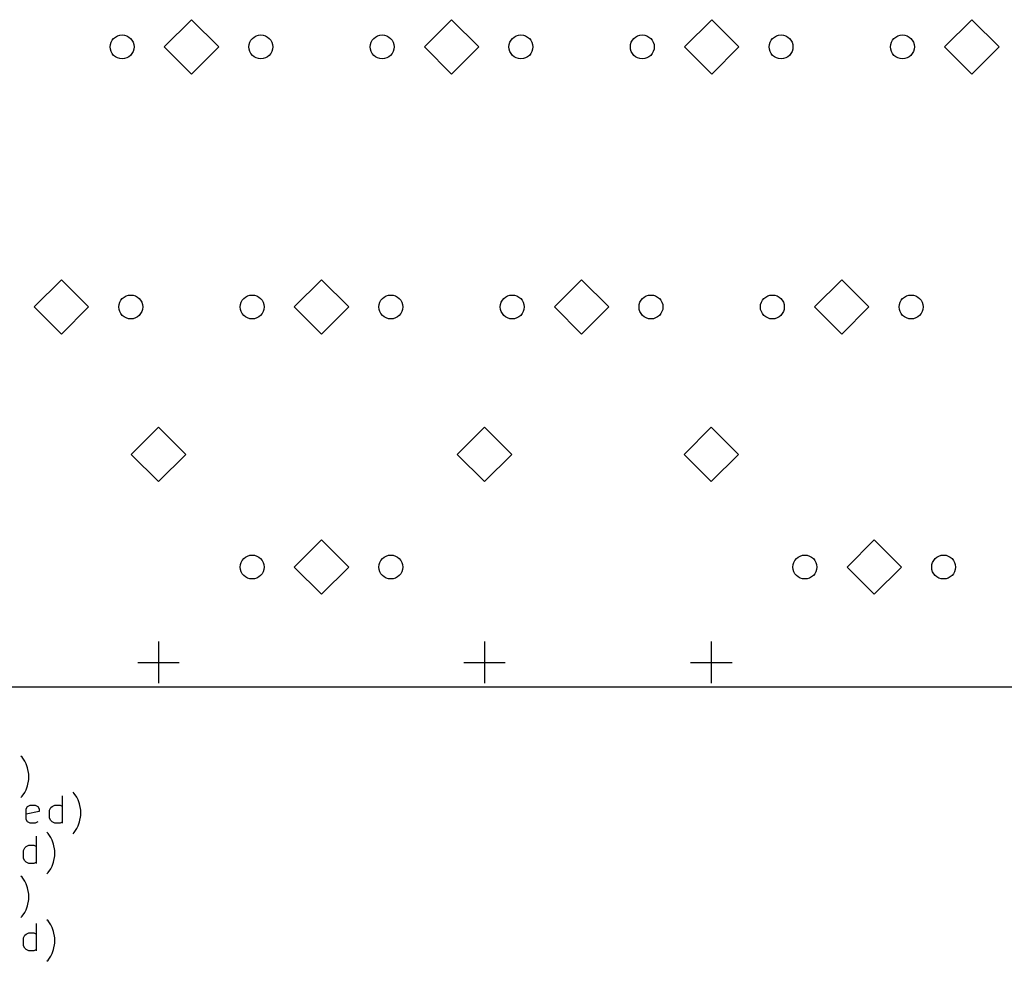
# Model space of a CAD drawing. Extents: x 75 to 360, y -180 to -33.
# Tile 4 of 6: x 144 to 216, y -180 to -111. Entities that reach past the tile are written whole.
import ezdxf

# ---------------------------------------------------------------- set-up
doc = ezdxf.new("R2010")
doc.units = 0
doc.layers.add('BLACK', color=7, linetype='CONTINUOUS')

msp = doc.modelspace()

# ---------------------------------------------------------------- linework, layer by layer
at = {"layer": 'BLACK', "linetype": 'CONTINUOUS'}
for p, q in [((156.963, -110.631), (154.969, -112.625)), ((158.956, -112.625), (156.963, -110.631)), ((176.012, -110.631), (174.019, -112.625)), ((178.006, -112.625), (176.012, -110.631)), ((195.062, -110.631), (193.069, -112.625)), ((197.056, -112.625), (195.062, -110.631)), ((214.112, -110.631), (212.119, -112.625)), ((216.106, -112.625), (214.112, -110.631)), ((154.969, -112.625), (156.963, -114.619)), ((156.963, -114.619), (158.956, -112.625)), ((174.019, -112.625), (176.012, -114.619)), ((176.012, -114.619), (178.006, -112.625)), ((193.069, -112.625), (195.062, -114.619)), ((195.062, -114.619), (197.056, -112.625)), ((212.119, -112.625), (214.112, -114.619)), ((214.112, -114.619), (216.106, -112.625)), ((147.438, -129.681), (145.444, -131.675)), ((149.431, -131.675), (147.438, -129.681)), ((166.487, -129.681), (164.494, -131.675)), ((168.481, -131.675), (166.487, -129.681)), ((185.537, -129.681), (183.544, -131.675)), ((187.531, -131.675), (185.537, -129.681)), ((204.587, -129.681), (202.594, -131.675)), ((206.581, -131.675), (204.587, -129.681)), ((145.444, -131.675), (147.438, -133.669)), ((147.438, -133.669), (149.431, -131.675)), ((164.494, -131.675), (166.487, -133.669)), ((166.487, -133.669), (168.481, -131.675)), ((183.544, -131.675), (185.537, -133.669)), ((185.537, -133.669), (187.531, -131.675)), ((202.594, -131.675), (204.587, -133.669)), ((204.587, -133.669), (206.581, -131.675)), ((154.549, -140.476), (152.556, -142.47)), ((156.543, -142.47), (154.549, -140.476)), ((178.425, -140.476), (176.432, -142.47)), ((180.419, -142.47), (178.425, -140.476)), ((195.031, -140.476), (193.037, -142.47)), ((197.025, -142.47), (195.031, -140.476)), ((152.556, -142.47), (154.549, -144.464)), ((154.549, -144.464), (156.543, -142.47)), ((176.432, -142.47), (178.425, -144.464)), ((178.425, -144.464), (180.419, -142.47)), ((193.037, -142.47), (195.031, -144.464)), ((195.031, -144.464), (197.025, -142.47)), ((166.487, -148.731), (164.494, -150.725)), ((168.481, -150.725), (166.487, -148.731)), ((206.969, -148.731), (204.975, -150.725)), ((208.963, -150.725), (206.969, -148.731)), ((164.494, -150.725), (166.487, -152.719)), ((166.487, -152.719), (168.481, -150.725)), ((204.975, -150.725), (206.969, -152.719)), ((206.969, -152.719), (208.963, -150.725)), ((154.549, -156.186), (154.549, -159.234)), ((178.425, -156.186), (178.425, -159.234)), ((195.031, -156.186), (195.031, -159.234)), ((153.025, -157.71), (156.073, -157.71)), ((176.901, -157.71), (179.95, -157.71)), ((193.507, -157.71), (196.555, -157.71)), ((82, -159.5), (355, -159.5)), ((144.574, -164.664), (144.479, -164.569)), ((144.764, -164.95), (144.574, -164.664)), ((144.86, -165.14), (144.764, -164.95)), ((144.955, -165.426), (144.86, -165.14)), ((145.05, -165.902), (144.955, -165.426)), ((144.955, -166.76), (145.05, -166.283)), ((145.05, -166.283), (145.05, -165.902)), ((144.574, -167.521), (144.764, -167.236)), ((144.764, -167.236), (144.86, -167.045)), ((144.86, -167.045), (144.955, -166.76)), ((148.383, -167.304), (148.288, -167.209)), ((144.479, -167.617), (144.574, -167.521)), ((147.526, -169.495), (147.526, -167.495)), ((148.574, -167.59), (148.383, -167.304)), ((148.669, -167.78), (148.574, -167.59)), ((148.764, -168.066), (148.669, -167.78)), ((144.86, -168.447), (144.955, -168.257)), ((144.86, -169.209), (144.86, -168.447)), ((145.812, -168.638), (144.86, -168.828)), ((144.955, -168.257), (145.145, -168.161)), ((145.145, -168.161), (145.526, -168.161)), ((145.526, -168.161), (145.717, -168.257)), ((145.717, -168.257), (145.812, -168.447)), ((145.812, -168.447), (145.812, -168.638)), ((146.574, -168.542), (146.669, -168.352)), ((146.574, -169.114), (146.574, -168.542)), ((146.669, -168.352), (146.764, -168.257)), ((146.764, -168.257), (146.955, -168.161)), ((146.955, -168.161), (147.336, -168.161)), ((147.336, -168.161), (147.526, -168.257)), ((148.86, -168.542), (148.764, -168.066)), ((148.86, -168.923), (148.86, -168.542)), ((144.955, -169.4), (144.86, -169.209)), ((145.145, -169.495), (144.955, -169.4)), ((145.717, -169.4), (145.526, -169.495)), ((146.669, -169.304), (146.574, -169.114)), ((146.764, -169.4), (146.669, -169.304)), ((146.955, -169.495), (146.764, -169.4)), ((147.526, -169.4), (147.336, -169.495)), ((148.669, -169.685), (148.764, -169.4)), ((148.764, -169.4), (148.86, -168.923)), ((145.526, -169.495), (145.145, -169.495)), ((146.479, -170.254), (146.383, -170.159)), ((147.336, -169.495), (146.955, -169.495)), ((148.288, -170.257), (148.383, -170.161)), ((148.383, -170.161), (148.574, -169.876)), ((148.574, -169.876), (148.669, -169.685)), ((145.621, -172.445), (145.621, -170.445)), ((146.669, -170.54), (146.479, -170.254)), ((146.764, -170.73), (146.669, -170.54)), ((146.86, -171.016), (146.764, -170.73)), ((144.669, -171.492), (144.764, -171.302)), ((144.669, -172.064), (144.669, -171.492)), ((144.764, -171.302), (144.86, -171.207)), ((144.86, -171.207), (145.05, -171.111)), ((145.05, -171.111), (145.431, -171.111)), ((145.431, -171.111), (145.621, -171.207)), ((146.955, -171.492), (146.86, -171.016)), ((146.955, -171.873), (146.955, -171.492)), ((144.764, -172.254), (144.669, -172.064)), ((144.86, -172.35), (144.764, -172.254)), ((146.86, -172.35), (146.955, -171.873)), ((145.05, -172.445), (144.86, -172.35)), ((145.431, -172.445), (145.05, -172.445)), ((145.621, -172.35), (145.431, -172.445)), ((146.479, -173.111), (146.669, -172.826)), ((146.669, -172.826), (146.764, -172.635)), ((146.764, -172.635), (146.86, -172.35)), ((144.574, -173.454), (144.479, -173.359)), ((144.764, -173.74), (144.574, -173.454)), ((144.86, -173.93), (144.764, -173.74)), ((146.383, -173.207), (146.479, -173.111)), ((144.955, -174.216), (144.86, -173.93)), ((145.05, -174.692), (144.955, -174.216)), ((144.955, -175.55), (145.05, -175.073)), ((145.05, -175.073), (145.05, -174.692)), ((144.764, -176.026), (144.86, -175.835)), ((144.86, -175.835), (144.955, -175.55)), ((144.479, -176.407), (144.574, -176.311)), ((144.574, -176.311), (144.764, -176.026)), ((146.479, -176.654), (146.383, -176.559)), ((146.669, -176.94), (146.479, -176.654)), ((145.621, -178.845), (145.621, -176.845)), ((146.764, -177.13), (146.669, -176.94)), ((146.86, -177.416), (146.764, -177.13)), ((144.669, -177.892), (144.764, -177.702)), ((144.669, -178.464), (144.669, -177.892)), ((144.764, -177.702), (144.86, -177.607)), ((144.86, -177.607), (145.05, -177.511)), ((145.05, -177.511), (145.431, -177.511)), ((145.431, -177.511), (145.621, -177.607)), ((146.955, -177.892), (146.86, -177.416)), ((146.955, -178.273), (146.955, -177.892)), ((144.764, -178.654), (144.669, -178.464)), ((144.86, -178.75), (144.764, -178.654)), ((145.05, -178.845), (144.86, -178.75)), ((145.621, -178.75), (145.431, -178.845)), ((146.764, -179.035), (146.86, -178.75)), ((146.86, -178.75), (146.955, -178.273)), ((145.431, -178.845), (145.05, -178.845)), ((146.383, -179.607), (146.479, -179.511)), ((146.479, -179.511), (146.669, -179.226)), ((146.669, -179.226), (146.764, -179.035))]:
    msp.add_line(p, q, dxfattribs=at)
at = {"layer": 'BLACK'}
for centre in [(151.882, -112.625), (162.042, -112.625), (170.933, -112.625), (181.093, -112.625), (189.982, -112.625), (200.142, -112.625), (209.032, -112.625), (152.517, -131.675), (161.407, -131.675), (171.567, -131.675), (180.457, -131.675), (190.617, -131.675), (199.507, -131.675), (209.667, -131.675), (161.407, -150.725), (171.567, -150.725), (201.889, -150.725), (212.049, -150.725)]:
    msp.add_circle(centre, 0.875, dxfattribs=at)

doc.saveas('drawing.dxf')
